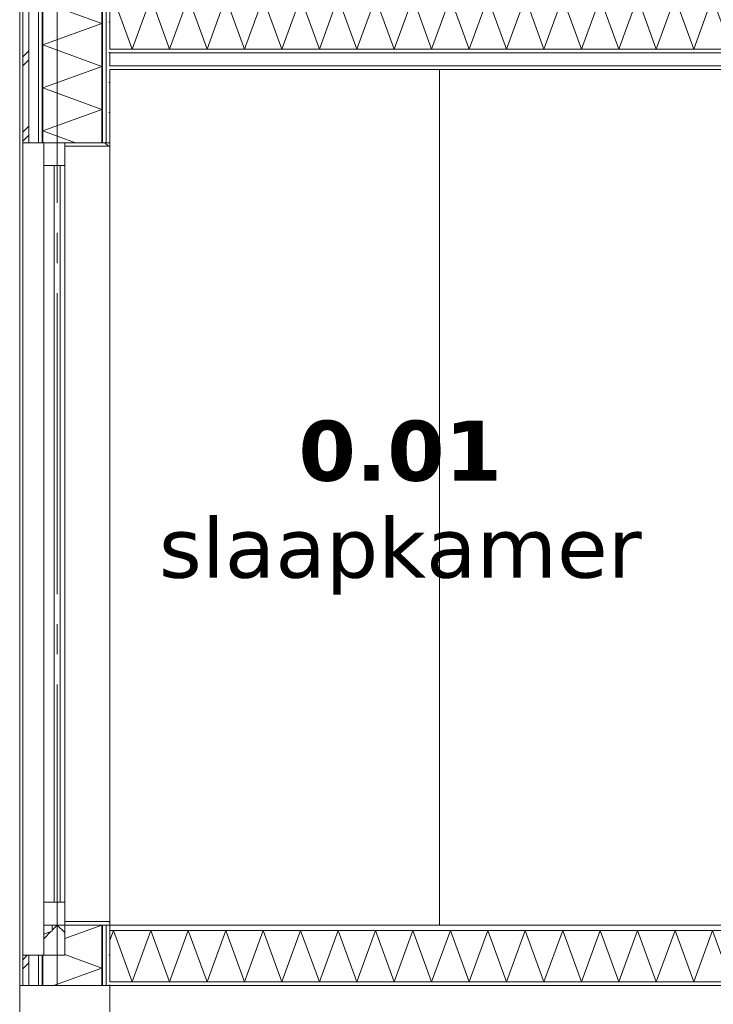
# Model space of a CAD drawing. Header units: millimetres. Extents: x -25778 to 297771, y -21930 to 17454.
# Tile 56 of 109: x 230315 to 232621, y -18992 to -15720. Entities that reach past the tile are written whole.
import ezdxf

# ---------------------------------------------------------------- set-up
doc = ezdxf.new("R2010")
doc.units = ezdxf.units.MM
doc.header["$MEASUREMENT"] = 0
doc.linetypes.add('B0204', pattern=[1300, 1000, -100, 100, -100])
for name, color, linetype in [('A Stramien', 7, 'Continuous'), ('New_13 Vloeren op grondslag', 7, 'Continuous'), ('New_13 Vloeren op grondslag Doorsnede-arcering', 7, 'Continuous'), ('New_13 Vloeren op grondslag Laagscheidingslijnen', 7, 'Continuous'), ('New_16 Fundering', 7, 'Continuous'), ('New_16 Fundering Laagscheidingslijnen', 7, 'Continuous'), ('New_21 Buitenwanden', 7, 'Continuous'), ('New_21 Buitenwanden Doorsnede-arcering', 7, 'Continuous'), ('New_21 Buitenwanden Laagscheidingslijnen', 7, 'Continuous'), ('New_21 Buitenwanden Ramen', 7, 'Continuous'), ('New_22 C Binnenwanden', 7, 'Continuous'), ('New_23 Vloeren', 7, 'Continuous'), ('New_23 Vloeren Doorsnede-arcering', 7, 'Continuous'), ('New_23 Vloeren Laagscheidingslijnen', 7, 'Continuous'), ('Tekst_dim Algemeen', 7, 'Continuous')]:
    doc.layers.add(name, color=color, linetype=linetype)
doc.styles.add('GENERATED_STYLE_2', font='verdana.ttf')
pattern_1 = [(0, (230440.066, -18728.747), (0, 50), [])]
pattern_2 = [(0, (230440.07, -18728.75), (0, 173.205), [0, -100]), (0, (230490.07, -18642.14), (0, 173.205), [0, -100])]
pattern_3 = [(270, (230440.066, -18728.747), (50, 0), [])]
pattern_4 = [(270, (230440.07, -18728.75), (173.205, 0), [0, -100]), (270, (230526.67, -18778.75), (173.205, 0), [0, -100])]
pattern_5 = [(45, (230440.07, -18728.75), (-91.924, 91.924), []), (135, (230440.07, -18728.75), (91.924, 91.924), [])]

# ---------------------------------------------------------------- blocks, each defined once
blk = doc.blocks.new('Section Element_1271_5', base_point=(230440.1, -18728.7))
at = {"layer": 'New_21 Buitenwanden', "color": 149, "linetype": 'Continuous', "lineweight": 0, "true_color": 0x3c4244}
blk.add_line((230315.1, -18929.7), (230315.1, -15628.7), dxfattribs=at)
blk = doc.blocks.new('*X1345', base_point=(230440.1, -18728.7))
at = {"layer": 'New_23 Vloeren Doorsnede-arcering', "color": 7, "linetype": 'Continuous', "lineweight": 0}
for p, q in [((230615.1, -15678.9), (230626.8, -15646.7)), ((230689, -15817.7), (230626.8, -15646.7)), ((230689, -15817.7), (230751.3, -15646.7)), ((230813.5, -15817.7), (230751.3, -15646.7)), ((230813.5, -15817.7), (230875.7, -15646.7)), ((230938, -15817.7), (230875.7, -15646.7)), ((230938, -15817.7), (231000.2, -15646.7)), ((231062.5, -15817.7), (231000.2, -15646.7)), ((231062.5, -15817.7), (231124.7, -15646.7)), ((231186.9, -15817.7), (231124.7, -15646.7)), ((231186.9, -15817.7), (231249.2, -15646.7)), ((231311.4, -15817.7), (231249.2, -15646.7)), ((231311.4, -15817.7), (231373.6, -15646.7)), ((231435.9, -15817.7), (231373.6, -15646.7)), ((231435.9, -15817.7), (231498.1, -15646.7)), ((231560.4, -15817.7), (231498.1, -15646.7)), ((231560.4, -15817.7), (231622.6, -15646.7)), ((231684.8, -15817.7), (231622.6, -15646.7)), ((231684.8, -15817.7), (231747.1, -15646.7)), ((231809.3, -15817.7), (231747.1, -15646.7)), ((231809.3, -15817.7), (231871.6, -15646.7)), ((231933.8, -15817.7), (231871.6, -15646.7)), ((231933.8, -15817.7), (231996, -15646.7)), ((232058.3, -15817.7), (231996, -15646.7)), ((232058.3, -15817.7), (232120.5, -15646.7)), ((232182.8, -15817.7), (232120.5, -15646.7)), ((232182.8, -15817.7), (232245, -15646.7)), ((232307.2, -15817.7), (232245, -15646.7)), ((232307.2, -15817.7), (232369.5, -15646.7)), ((232431.7, -15817.7), (232369.5, -15646.7)), ((232431.7, -15817.7), (232494, -15646.7)), ((232556.2, -15817.7), (232494, -15646.7)), ((232556.2, -15817.7), (232618.4, -15646.7)), ((232680.7, -15817.7), (232618.4, -15646.7)), ((232680.7, -15817.7), (232742.9, -15646.7)), ((232805.1, -15817.7), (232742.9, -15646.7)), ((232805.1, -15817.7), (232867.4, -15646.7)), ((232929.6, -15817.7), (232867.4, -15646.7)), ((232929.6, -15817.7), (232991.9, -15646.7)), ((233054.1, -15817.7), (232991.9, -15646.7)), ((233054.1, -15817.7), (233116.3, -15646.7)), ((233178.6, -15817.7), (233116.3, -15646.7)), ((233178.6, -15817.7), (233240.8, -15646.7)), ((233303.1, -15817.7), (233240.8, -15646.7)), ((233303.1, -15817.7), (233365.3, -15646.7)), ((233427.5, -15817.7), (233365.3, -15646.7)), ((233427.5, -15817.7), (233489.8, -15646.7)), ((233552, -15817.7), (233489.8, -15646.7)), ((233552, -15817.7), (233614.3, -15646.7)), ((233676.5, -15817.7), (233614.3, -15646.7)), ((233676.5, -15817.7), (233738.7, -15646.7)), ((233752.9, -15685.8), (233738.7, -15646.7))]:
    blk.add_line(p, q, dxfattribs=at)
blk = doc.blocks.new('Section Element_1301_5', base_point=(230440.1, -18728.7))
at = {"layer": 'New_23 Vloeren Doorsnede-arcering', "linetype": 'Continuous', "lineweight": 0, "true_color": 0x000000}
h = blk.add_hatch(dxfattribs=at)
h.set_pattern_fill('325_Houtachtig_plaatmate_E4', color=18, style=0, pattern_type=2)
h.set_pattern_definition(pattern_1)
h.paths.add_polyline_path([(230615.1, -15628.7), (230615.1, -15646.7), (233752.9, -15646.7), (233752.9, -15628.7)])
h = blk.add_hatch(dxfattribs=at)
h.set_pattern_fill('720_Gips_0005', color=18, style=0, pattern_type=2)
h.set_pattern_definition(pattern_2)
h.paths.add_polyline_path([(230615.1, -15829.7), (232681.1, -15829.7), (232681.1, -15817.7), (230615.1, -15817.7)])
h = blk.add_hatch(dxfattribs=at)
h.set_pattern_fill('720_Gips_0005', color=18, style=0, pattern_type=2)
h.set_pattern_definition(pattern_2)
h.paths.add_polyline_path([(232751.1, -15829.7), (233752.9, -15829.7), (233752.9, -15817.7), (232751.1, -15817.7)])
h = blk.add_hatch(dxfattribs=at)
h.set_pattern_fill('720_Gips_0005', color=18, style=0, pattern_type=2)
h.set_pattern_definition(pattern_2)
h.paths.add_polyline_path([(230615.1, -15873.7), (230615.1, -15885.7), (232681.1, -15885.7), (232681.1, -15873.7)])
h = blk.add_hatch(dxfattribs=at)
h.set_pattern_fill('720_Gips_0005', color=18, style=0, pattern_type=2)
h.set_pattern_definition(pattern_2)
h.paths.add_polyline_path([(233752.9, -15873.7), (232751.1, -15873.7), (232751.1, -15885.7), (233752.9, -15885.7)])
at = {"layer": 'New_23 Vloeren', "color": 9, "linetype": 'Continuous', "lineweight": 0}
for p, q in [((233752.9, -15628.7), (230615.1, -15628.7)), ((232681.1, -15885.7), (230615.1, -15885.7)), ((233752.9, -15885.7), (232751.1, -15885.7))]:
    blk.add_line(p, q, dxfattribs=at)
at = {"layer": 'New_23 Vloeren', "color": 149, "linetype": 'Continuous', "lineweight": 0, "true_color": 0x3c4244}
for p, q in [((234765.1, -15646.7), (233769.1, -15646.7)), ((234765.1, -15817.7), (234143.1, -15817.7))]:
    blk.add_line(p, q, dxfattribs=at)
at = {"layer": 'New_23 Vloeren', "color": 9, "linetype": 'Continuous', "lineweight": 0, "flags": 128}
blk.add_lwpolyline([(233752.9, -15628.7), (233752.9, -15646.7), (233752.9, -15817.7), (233752.9, -15829.7), (233752.9, -15873.7), (233752.9, -15885.7)], dxfattribs=at)
at = {"layer": 'New_23 Vloeren Laagscheidingslijnen', "color": 9, "linetype": 'Continuous', "lineweight": 0}
for p, q in [((233752.9, -15646.7), (230615.1, -15646.7)), ((232681.1, -15829.7), (230615.1, -15829.7)), ((233752.9, -15829.7), (232751.1, -15829.7)), ((232681.1, -15873.7), (230615.1, -15873.7)), ((233752.9, -15873.7), (232751.1, -15873.7))]:
    blk.add_line(p, q, dxfattribs=at)
at = {"layer": 'New_23 Vloeren Laagscheidingslijnen', "color": 9, "linetype": 'Continuous', "lineweight": 0, "flags": 128}
for points in [[(232693.1, -15817.7), (232681.1, -15817.7), (230615.1, -15817.7)], [(233752.9, -15817.7), (232751.1, -15817.7), (232739.1, -15817.7)]]:
    blk.add_lwpolyline(points, dxfattribs=at)
at = {"layer": 'New_23 Vloeren', "lineweight": 0}
blk.add_blockref('*X1345', (230440.1, -18728.7), dxfattribs=at)
blk = doc.blocks.new('*X1351', base_point=(230440.1, -18728.7))
at = {"layer": 'New_13 Vloeren op grondslag Doorsnede-arcering', "color": 7, "linetype": 'Continuous', "lineweight": 0}
for p, q in [((230615.1, -18778.9), (230626.8, -18746.7)), ((230689, -18917.7), (230626.8, -18746.7)), ((230689, -18917.7), (230751.3, -18746.7)), ((230813.5, -18917.7), (230751.3, -18746.7)), ((230813.5, -18917.7), (230875.7, -18746.7)), ((230938, -18917.7), (230875.7, -18746.7)), ((230938, -18917.7), (231000.2, -18746.7)), ((231062.5, -18917.7), (231000.2, -18746.7)), ((231062.5, -18917.7), (231124.7, -18746.7)), ((231186.9, -18917.7), (231124.7, -18746.7)), ((231186.9, -18917.7), (231249.2, -18746.7)), ((231311.4, -18917.7), (231249.2, -18746.7)), ((231311.4, -18917.7), (231373.6, -18746.7)), ((231435.9, -18917.7), (231373.6, -18746.7)), ((231435.9, -18917.7), (231498.1, -18746.7)), ((231560.4, -18917.7), (231498.1, -18746.7)), ((231560.4, -18917.7), (231622.6, -18746.7)), ((231684.8, -18917.7), (231622.6, -18746.7)), ((231684.8, -18917.7), (231747.1, -18746.7)), ((231809.3, -18917.7), (231747.1, -18746.7)), ((231809.3, -18917.7), (231871.6, -18746.7)), ((231933.8, -18917.7), (231871.6, -18746.7)), ((231933.8, -18917.7), (231996, -18746.7)), ((232058.3, -18917.7), (231996, -18746.7)), ((232058.3, -18917.7), (232120.5, -18746.7)), ((232182.8, -18917.7), (232120.5, -18746.7)), ((232182.8, -18917.7), (232245, -18746.7)), ((232307.2, -18917.7), (232245, -18746.7)), ((232307.2, -18917.7), (232369.5, -18746.7)), ((232431.7, -18917.7), (232369.5, -18746.7)), ((232431.7, -18917.7), (232494, -18746.7)), ((232556.2, -18917.7), (232494, -18746.7)), ((232556.2, -18917.7), (232618.4, -18746.7)), ((232680.7, -18917.7), (232618.4, -18746.7)), ((232680.7, -18917.7), (232742.9, -18746.7)), ((232805.1, -18917.7), (232742.9, -18746.7)), ((232805.1, -18917.7), (232867.4, -18746.7)), ((232929.6, -18917.7), (232867.4, -18746.7)), ((232929.6, -18917.7), (232991.9, -18746.7)), ((233054.1, -18917.7), (232991.9, -18746.7)), ((233054.1, -18917.7), (233116.3, -18746.7)), ((233178.6, -18917.7), (233116.3, -18746.7)), ((233178.6, -18917.7), (233240.8, -18746.7)), ((233303.1, -18917.7), (233240.8, -18746.7)), ((233303.1, -18917.7), (233365.3, -18746.7)), ((233427.5, -18917.7), (233365.3, -18746.7)), ((233427.5, -18917.7), (233489.8, -18746.7)), ((233552, -18917.7), (233489.8, -18746.7)), ((233552, -18917.7), (233614.3, -18746.7)), ((233676.5, -18917.7), (233614.3, -18746.7)), ((233676.5, -18917.7), (233738.7, -18746.7)), ((233801, -18917.7), (233738.7, -18746.7)), ((233801, -18917.7), (233863.2, -18746.7)), ((233925.4, -18917.7), (233863.2, -18746.7)), ((233925.4, -18917.7), (233987.7, -18746.7)), ((234049.9, -18917.7), (233987.7, -18746.7)), ((234049.9, -18917.7), (234112.2, -18746.7)), ((234174.4, -18917.7), (234112.2, -18746.7)), ((234174.4, -18917.7), (234236.6, -18746.7)), ((234298.9, -18917.7), (234236.6, -18746.7)), ((234298.9, -18917.7), (234361.1, -18746.7)), ((234423.4, -18917.7), (234361.1, -18746.7)), ((234423.4, -18917.7), (234485.6, -18746.7)), ((234547.8, -18917.7), (234485.6, -18746.7)), ((234547.8, -18917.7), (234610.1, -18746.7)), ((234672.3, -18917.7), (234610.1, -18746.7)), ((234672.3, -18917.7), (234734.6, -18746.7)), ((234765.1, -18830.6), (234734.6, -18746.7))]:
    blk.add_line(p, q, dxfattribs=at)
blk = doc.blocks.new('Section Element_1304_5', base_point=(230440.1, -18728.7))
at = {"layer": 'New_13 Vloeren op grondslag Doorsnede-arcering', "linetype": 'Continuous', "lineweight": 0, "true_color": 0x000000}
h = blk.add_hatch(dxfattribs=at)
h.set_pattern_fill('325_Houtachtig_plaatmate_E4', color=18, style=0, pattern_type=2)
h.set_pattern_definition(pattern_1)
h.paths.add_polyline_path([(230615.1, -18746.7), (234765.1, -18746.7), (234765.1, -18728.7), (230615.1, -18728.7)])
h = blk.add_hatch(dxfattribs=at)
h.set_pattern_fill('720_Gips_0005', color=18, style=0, pattern_type=2)
h.set_pattern_definition(pattern_2)
h.paths.add_polyline_path([(230615.1, -18929.7), (234765.1, -18929.7), (234765.1, -18917.7), (230615.1, -18917.7)])
at = {"layer": 'New_13 Vloeren op grondslag', "color": 9, "linetype": 'Continuous', "lineweight": 0}
for p, q in [((232681.1, -18728.7), (230615.1, -18728.7)), ((233792.9, -18728.7), (232751.1, -18728.7)), ((234765.1, -18728.7), (233810.9, -18728.7)), ((234765.1, -18929.7), (230615.1, -18929.7))]:
    blk.add_line(p, q, dxfattribs=at)
at = {"layer": 'New_13 Vloeren op grondslag Laagscheidingslijnen', "color": 9, "linetype": 'Continuous', "lineweight": 0}
for p, q in [((234765.1, -18746.7), (230615.1, -18746.7)), ((233810.9, -18728.7), (233792.9, -18728.7)), ((234765.1, -18917.7), (230615.1, -18917.7))]:
    blk.add_line(p, q, dxfattribs=at)
at = {"layer": 'New_13 Vloeren op grondslag Laagscheidingslijnen', "color": 9, "linetype": 'Continuous', "lineweight": 0, "flags": 128}
blk.add_lwpolyline([(232751.1, -18728.7), (232739.1, -18728.7), (232693.1, -18728.7), (232681.1, -18728.7)], dxfattribs=at)
at = {"layer": 'New_13 Vloeren op grondslag', "lineweight": 0}
blk.add_blockref('*X1351', (230440.1, -18728.7), dxfattribs=at)
blk = doc.blocks.new('Section Element_1356_5', base_point=(230440.1, -18728.7))
at = {"layer": 'New_22 C Binnenwanden', "color": 149, "linetype": 'Continuous', "lineweight": 0, "true_color": 0x3c4244}
blk.add_line((231711.1, -15885.7), (231711.1, -18728.7), dxfattribs=at)
blk = doc.blocks.new('*X1879', base_point=(230440.1, -18728.7))
at = {"layer": 'New_21 Buitenwanden Doorsnede-arcering', "color": 7, "linetype": 'Continuous', "lineweight": 0}
for p, q in [((230588.1, -18728.7), (230465.1, -18773.5)), ((230588.1, -18871.4), (230465.1, -18826.7)), ((230588.1, -18871.4), (230427.8, -18929.7))]:
    blk.add_line(p, q, dxfattribs=at)
blk = doc.blocks.new('*X1880', base_point=(230440.1, -18728.7))
at = {"layer": 'New_21 Buitenwanden Doorsnede-arcering', "color": 7, "linetype": 'Continuous', "lineweight": 0}
for p, q in [((230325.1, -18843.7), (230340.1, -18828.7)), ((230325.1, -18873.7), (230345.1, -18853.7))]:
    blk.add_line(p, q, dxfattribs=at)
blk = doc.blocks.new('Section Element_1766_5', base_point=(230440.1, -18728.7))
at = {"layer": 'New_21 Buitenwanden Doorsnede-arcering', "linetype": 'Continuous', "lineweight": 0, "true_color": 0x000000}
h = blk.add_hatch(dxfattribs=at)
h.set_pattern_fill('325_Houtachtig_plaatmate_E4', color=18, style=0, pattern_type=2)
h.set_pattern_definition(pattern_3)
h.paths.add_polyline_path([(230588.1, -18929.7), (230603.1, -18929.7), (230603.1, -18728.7), (230588.1, -18728.7)])
h = blk.add_hatch(dxfattribs=at)
h.set_pattern_fill('720_Gips_0005', color=18, style=0, pattern_type=2)
h.set_pattern_definition(pattern_4)
h.paths.add_polyline_path([(230603.1, -18728.7), (230603.1, -18929.7), (230615.1, -18929.7), (230615.1, -18728.7)])
h = blk.add_hatch(dxfattribs=at)
h.set_pattern_fill('325_Houtachtig_plaatmate_E4', color=18, style=0, pattern_type=2)
h.set_pattern_definition(pattern_3)
h.paths.add_polyline_path([(230392.1, -18828.7), (230377.1, -18828.7), (230377.1, -18929.7), (230392.1, -18929.7)])
at = {"layer": 'New_21 Buitenwanden', "color": 149, "linetype": 'Continuous', "lineweight": 0, "true_color": 0x3c4244}
blk.add_line((230325.1, -18828.7), (230325.1, -18728.7), dxfattribs=at)
at = {"layer": 'New_21 Buitenwanden', "color": 9, "linetype": 'Continuous', "lineweight": 0}
for p, q in [((230465.1, -18728.7), (230465.1, -18828.7)), ((230325.1, -18828.7), (230325.1, -18929.7))]:
    blk.add_line(p, q, dxfattribs=at)
at = {"layer": 'New_21 Buitenwanden', "color": 9, "linetype": 'Continuous', "lineweight": 0, "flags": 128}
for points in [[(230615.1, -18728.7), (230603.1, -18728.7), (230588.1, -18728.7), (230465.1, -18728.7)], [(230465.1, -18828.7), (230395.1, -18828.7), (230392.1, -18828.7), (230377.1, -18828.7), (230345.1, -18828.7), (230325.1, -18828.7)]]:
    blk.add_lwpolyline(points, dxfattribs=at)
at = {"layer": 'New_21 Buitenwanden Laagscheidingslijnen', "color": 9, "linetype": 'Continuous', "lineweight": 0}
for p, q in [((230588.1, -18728.7), (230588.1, -18929.7)), ((230603.1, -18728.7), (230603.1, -18929.7)), ((230345.1, -18828.7), (230345.1, -18929.7)), ((230377.1, -18828.7), (230377.1, -18929.7)), ((230392.1, -18828.7), (230392.1, -18929.7))]:
    blk.add_line(p, q, dxfattribs=at)
at = {"layer": 'New_21 Buitenwanden Laagscheidingslijnen', "color": 9, "linetype": 'Continuous', "lineweight": 0, "flags": 128}
blk.add_lwpolyline([(230615.1, -18728.7), (230615.1, -18746.7), (230615.1, -18917.7)], dxfattribs=at)
at = {"layer": 'New_21 Buitenwanden', "lineweight": 0}
for name in ['*X1879', '*X1880']:
    blk.add_blockref(name, (230440.1, -18728.7), dxfattribs=at)
blk = doc.blocks.new('*X1888', base_point=(230440.1, -18728.7))
at = {"layer": 'New_21 Buitenwanden Doorsnede-arcering', "color": 7, "linetype": 'Continuous', "lineweight": 0}
for p, q in [((230481.2, -15628.7), (230392.1, -15661.2)), ((230588.1, -15732.5), (230392.1, -15661.2)), ((230588.1, -15732.5), (230392.1, -15803.9)), ((230588.1, -15875.2), (230392.1, -15803.9)), ((230588.1, -15875.2), (230392.1, -15946.6)), ((230588.1, -16017.9), (230392.1, -15946.6)), ((230588.1, -16017.9), (230392.1, -16089.2)), ((230500.6, -16128.7), (230392.1, -16089.2))]:
    blk.add_line(p, q, dxfattribs=at)
blk = doc.blocks.new('*X1889', base_point=(230440.1, -18728.7))
at = {"layer": 'New_21 Buitenwanden Doorsnede-arcering', "color": 7, "linetype": 'Continuous', "lineweight": 0}
for p, q in [((230325.1, -15843.7), (230340.1, -15828.7)), ((230340.1, -15828.7), (230345.1, -15823.7)), ((230325.1, -15873.7), (230345.1, -15853.7)), ((230325.1, -16093.7), (230345.1, -16073.7)), ((230325.1, -16123.7), (230345.1, -16103.7))]:
    blk.add_line(p, q, dxfattribs=at)
blk = doc.blocks.new('Section Element_1769_5', base_point=(230440.1, -18728.7))
at = {"layer": 'New_21 Buitenwanden Doorsnede-arcering', "linetype": 'Continuous', "lineweight": 0, "true_color": 0x000000}
h = blk.add_hatch(dxfattribs=at)
h.set_pattern_fill('325_Houtachtig_plaatmate_E4', color=18, style=0, pattern_type=2)
h.set_pattern_definition(pattern_3)
h.paths.add_polyline_path([(230392.1, -15628.7), (230377.1, -15628.7), (230377.1, -16128.7), (230392.1, -16128.7)])
h = blk.add_hatch(dxfattribs=at)
h.set_pattern_fill('325_Houtachtig_plaatmate_E4', color=18, style=0, pattern_type=2)
h.set_pattern_definition(pattern_3)
h.paths.add_polyline_path([(230588.1, -16128.7), (230603.1, -16128.7), (230603.1, -15628.7), (230588.1, -15628.7)])
h = blk.add_hatch(dxfattribs=at)
h.set_pattern_fill('720_Gips_0005', color=18, style=0, pattern_type=2)
h.set_pattern_definition(pattern_4)
h.paths.add_polyline_path([(230615.1, -15628.7), (230603.1, -15628.7), (230603.1, -16128.7), (230615.1, -16128.7)])
at = {"layer": 'New_21 Buitenwanden', "color": 9, "linetype": 'Continuous', "lineweight": 0}
for p, q in [((230325.1, -15628.7), (230325.1, -16128.7)), ((230615.1, -15885.7), (230615.1, -16128.7))]:
    blk.add_line(p, q, dxfattribs=at)
at = {"layer": 'New_21 Buitenwanden', "color": 9, "linetype": 'Continuous', "lineweight": 0, "flags": 128}
blk.add_lwpolyline([(230615.1, -16128.7), (230603.1, -16128.7), (230588.1, -16128.7), (230465.1, -16128.7), (230395.1, -16128.7), (230392.1, -16128.7), (230377.1, -16128.7), (230345.1, -16128.7), (230325.1, -16128.7)], dxfattribs=at)
at = {"layer": 'New_21 Buitenwanden Laagscheidingslijnen', "color": 9, "linetype": 'Continuous', "lineweight": 0}
for p, q in [((230345.1, -15628.7), (230325.1, -15628.7)), ((230345.1, -15628.7), (230345.1, -16128.7)), ((230377.1, -15628.7), (230377.1, -16128.7)), ((230392.1, -15628.7), (230392.1, -16128.7)), ((230588.1, -15628.7), (230588.1, -16128.7)), ((230603.1, -15628.7), (230603.1, -16128.7)), ((230615.1, -15829.7), (230615.1, -15873.7))]:
    blk.add_line(p, q, dxfattribs=at)
at = {"layer": 'New_21 Buitenwanden Laagscheidingslijnen', "color": 9, "linetype": 'Continuous', "lineweight": 0, "flags": 128}
blk.add_lwpolyline([(230615.1, -15628.7), (230615.1, -15646.7), (230615.1, -15817.7)], dxfattribs=at)
at = {"layer": 'New_21 Buitenwanden', "lineweight": 0}
for name in ['*X1888', '*X1889']:
    blk.add_blockref(name, (230440.1, -18728.7), dxfattribs=at)
blk = doc.blocks.new('Section Element_1834_5', base_point=(230440.1, -18728.7))
at = {"layer": 'New_21 Buitenwanden Doorsnede-arcering', "linetype": 'Continuous', "lineweight": 0, "true_color": 0x000000}
h = blk.add_hatch(dxfattribs=at)
h.set_pattern_fill('205_Ongewapend_beton_0005', color=18, style=0, pattern_type=2)
h.set_pattern_definition(pattern_5)
h.paths.add_polyline_path([(230465.1, -16128.7), (230465.1, -16140.7), (230615.1, -16140.7), (230615.1, -16128.7)])
h = blk.add_hatch(dxfattribs=at)
h.set_pattern_fill('205_Ongewapend_beton_0005', color=18, style=0, pattern_type=2)
h.set_pattern_definition(pattern_5)
h.paths.add_polyline_path([(230423.1, -18728.7), (230423.1, -18748.7), (230395.1, -18758.7), (230395.1, -18828.7), (230465.1, -18828.7), (230465.1, -18728.7)])
h = blk.add_hatch(dxfattribs=at)
h.set_pattern_fill('205_Ongewapend_beton_0005', color=18, style=0, pattern_type=2)
h.set_pattern_definition(pattern_5)
h.paths.add_polyline_path([(230465.1, -18728.7), (230615.1, -18728.7), (230615.1, -18716.7), (230465.1, -18716.7)])
at = {"layer": 'New_21 Buitenwanden Ramen', "color": 149, "linetype": 'Continuous', "lineweight": 0, "true_color": 0x3c4244}
blk.add_line((230325.1, -18728.7), (230325.1, -16128.7), dxfattribs=at)
at = {"layer": 'New_21 Buitenwanden Ramen', "color": 7, "linetype": 'Continuous', "lineweight": 0}
for p, q in [((230395.1, -16128.7), (230395.1, -16204.7)), ((230465.1, -16128.7), (230465.1, -16140.7)), ((230615.1, -16128.7), (230615.1, -16140.7)), ((230465.1, -16140.7), (230465.1, -16204.7)), ((230615.1, -16140.7), (230465.1, -16140.7)), ((230615.1, -18716.7), (230615.1, -16140.7)), ((230395.1, -18652.7), (230395.1, -16204.7)), ((230465.1, -16204.7), (230395.1, -16204.7)), ((230430.1, -16204.7), (230430.1, -18652.7)), ((230450.1, -18652.7), (230450.1, -16204.7)), ((230465.1, -18652.7), (230465.1, -16204.7)), ((230395.1, -18652.7), (230395.1, -18728.7)), ((230465.1, -18652.7), (230395.1, -18652.7)), ((230465.1, -18652.7), (230465.1, -18716.7)), ((230395.1, -18728.7), (230395.1, -18758.7)), ((230423.1, -18728.7), (230395.1, -18728.7)), ((230423.1, -18728.7), (230423.1, -18748.7)), ((230465.1, -18728.7), (230423.1, -18728.7)), ((230465.1, -18716.7), (230465.1, -18728.7)), ((230615.1, -18716.7), (230465.1, -18716.7)), ((230615.1, -18716.7), (230615.1, -18728.7)), ((230423.1, -18748.7), (230395.1, -18758.7)), ((230395.1, -18758.7), (230395.1, -18828.7))]:
    blk.add_line(p, q, dxfattribs=at)
blk = doc.blocks.new('Section Element_1839_5', base_point=(230440.1, -18728.7))
at = {"layer": 'New_16 Fundering', "color": 2, "linetype": 'Continuous', "lineweight": 0}
for p, q in [((230315.1, -18929.7), (230315.1, -19429.7)), ((230325.1, -18929.7), (230315.1, -18929.7)), ((230615.1, -18929.7), (230615.1, -19429.7)), ((230615.1, -19429.7), (230315.1, -19429.7))]:
    blk.add_line(p, q, dxfattribs=at)
at = {"layer": 'New_16 Fundering Laagscheidingslijnen', "color": 2, "linetype": 'Continuous', "lineweight": 0, "flags": 128}
blk.add_lwpolyline([(230615.1, -18929.7), (230603.1, -18929.7), (230588.1, -18929.7), (230392.1, -18929.7), (230377.1, -18929.7), (230345.1, -18929.7), (230325.1, -18929.7)], dxfattribs=at)
blk = doc.blocks.new('Standard grid marker[30]_5', base_point=(230440.1, -7828.7))
at = {"layer": 'A Stramien', "color": 9, "linetype": 'B0204', "lineweight": 0}
blk.add_line((230440.1, -8828.7), (230440.1, -20929.7), dxfattribs=at)

msp = doc.modelspace()

# ---------------------------------------------------------------- block references
at = {"layer": 'A Stramien', "color": 1, "linetype": 'Continuous', "lineweight": 0}
msp.add_blockref('Standard grid marker[30]_5', (230440.1, -7828.7), dxfattribs=at)
at = {"layer": 'New_13 Vloeren op grondslag', "lineweight": 0}
msp.add_blockref('Section Element_1304_5', (230440.1, -18728.7), dxfattribs=at)
at = {"layer": 'New_16 Fundering', "lineweight": 0}
msp.add_blockref('Section Element_1839_5', (230440.1, -18728.7), dxfattribs=at)
at = {"layer": 'New_21 Buitenwanden', "lineweight": 0}
for name in ['Section Element_1271_5', 'Section Element_1769_5', 'Section Element_1766_5']:
    msp.add_blockref(name, (230440.1, -18728.7), dxfattribs=at)
at = {"layer": 'New_21 Buitenwanden Ramen', "lineweight": 0}
msp.add_blockref('Section Element_1834_5', (230440.1, -18728.7), dxfattribs=at)
at = {"layer": 'New_22 C Binnenwanden', "lineweight": 0}
msp.add_blockref('Section Element_1356_5', (230440.1, -18728.7), dxfattribs=at)
at = {"layer": 'New_23 Vloeren', "lineweight": 0}
msp.add_blockref('Section Element_1301_5', (230440.1, -18728.7), dxfattribs=at)

# ---------------------------------------------------------------- texts
at = {"layer": 'Tekst_dim Algemeen', "color": 9, "linetype": 'Continuous', "lineweight": 0, "insert": (231580.4, -17341.6), "char_height": 200, "attachment_point": 5, "line_spacing_factor": 0.965748, "style": 'GENERATED_STYLE_2'}
msp.add_mtext('\\A1;{\\pqc;\\fVerdana|b1|i0|c0|p0;\\W1.000000;0.01\\P\\pqc;\\fVerdana|b0|i0|c0|p0;\\W1.000000;slaapkamer}', dxfattribs=at)

doc.saveas('drawing.dxf')
